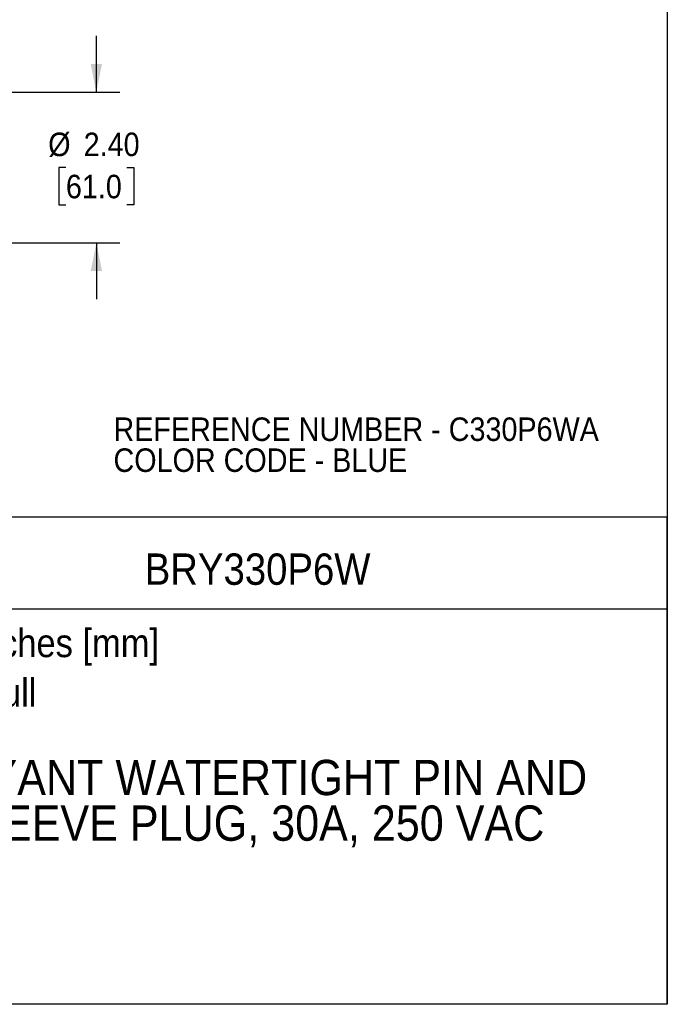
# Model space of a CAD drawing. Header units: inches. Extents: x 0 to 33, y 0 to 25.5.
# Tile 15 of 23: x 22.7 to 33, y 0 to 15.7. Entities that reach past the tile are written whole.
import ezdxf
from ezdxf.enums import TextEntityAlignment as Align

# ---------------------------------------------------------------- set-up
doc = ezdxf.new("R2010")
doc.units = ezdxf.units.IN
doc.header["$LTSCALE"] = 3
doc.header["$MEASUREMENT"] = 0
doc.linetypes.add('SLD-Solid', pattern=[0])
doc.layers.add('DIMENSIONS', color=140, linetype='SLD-Solid', lineweight=25)
doc.layers.add('TEXT', color=140, linetype='SLD-Solid', lineweight=25)
doc.layers.add('SLD-DEFPOINTS', color=7, linetype='Continuous')
doc.styles.add('SLDTEXTSTYLE0', font='GOTHIC.TTF', dxfattribs={"width": 0.913})
doc.dimstyles.new('SLDDIMSTYLE2', dxfattribs={"dimtxt": 0.375, "dimasz": 0.45, "dimexe": 0, "dimexo": 0.0625, "dimgap": 0.09375, "dimtad": 0, "dimtih": 1, "dimtoh": 1, "dimrnd": 1e-09, "dimzin": 4, "dimdsep": 46, "dimtxsty": 'SLDTEXTSTYLE0', "dimsah": 1, "dimcen": 0.09, "dimadec": 0, "dimazin": 1, "dimtfac": 1, "dimtmove": 0, "dimatfit": 0, "dimfxl": 0, "dimfrac": 2, "dimtolj": 1, "dimtzin": 12, "dimarcsym": 0})

# ---------------------------------------------------------------- blocks, each defined once
blk = doc.blocks.new('SW_NOTE_0')
at = {"layer": 'TEXT', "color": 0, "insert": (0, 0.575), "char_height": 0.45, "attachment_point": 1, "style": 'SLDTEXTSTYLE0'}
blk.add_mtext('Scale: Full', dxfattribs=at)
blk = doc.blocks.new('SW_NOTE_0_1')
at = {"layer": 'TEXT', "color": 0, "insert": (0, 0.575), "char_height": 0.45, "attachment_point": 1, "style": 'SLDTEXTSTYLE0'}
blk.add_mtext('Units: inches [mm]', dxfattribs=at)
blk = doc.blocks.new('Block1')
at = {"layer": 'TEXT'}
for p, q in [((33, 7.767), (20.037, 7.767)), ((20.037, 0), (20.037, 7.767)), ((33, 0), (33, 7.767)), ((20.037, 6.307), (33, 6.307)), ((33, 0), (20.037, 0))]:
    blk.add_line(p, q, dxfattribs=at)
for name, p in [('SW_NOTE_0_1', (20.384, 5.41)), ('SW_NOTE_0', (20.384, 4.622))]:
    blk.add_blockref(name, p, dxfattribs=at)
at = {"layer": 'TEXT', "color": 140, "style": 'SLDTEXTSTYLE0', "width": 0.913}
for tag, height, p in [('AUTOATTR0', 0.5, (24.674, 6.538)), ('AUTOATTR1_0', 0.562, (21.231, 3.166)), ('AUTOATTR1_1', 0.562, (21.574, 2.439))]:
    blk.add_attdef(tag, text='', height=height, dxfattribs=at).set_placement(p, align=Align.BOTTOM_LEFT)
blk = doc.blocks.new('Block2')
at = {"color": 7, "linetype": 'SLD-Solid', "lineweight": 18}
for q in [(33, 25.5), (0, 0)]:
    blk.add_line((33, 0), q, dxfattribs=at)
blk = doc.blocks.new('SW_NOTE_0_2')
at = {"layer": 'TEXT', "color": 0, "char_height": 0.375, "attachment_point": 1, "style": 'SLDTEXTSTYLE0'}
for s, insert in [('REFERENCE NUMBER - C330P6WA', (0, 0.479)), ('COLOR CODE - BLUE', (0, -0.014))]:
    blk.add_mtext(s, dxfattribs=dict(at, insert=insert))
blk = doc.blocks.new('_D_2')
at = {"layer": 'DIMENSIONS'}
for p, q in [((23.903, 14.542), (23.903, 15.442)), ((16.048, 14.542), (21.484, 14.542)), ((21.859, 14.542), (24.278, 14.542)), ((23.418, 13.341), (23.304, 13.341)), ((23.304, 13.341), (23.304, 12.746)), ((24.388, 13.341), (24.502, 13.341)), ((24.502, 13.341), (24.502, 12.746)), ((23.304, 12.746), (23.418, 12.746)), ((24.502, 12.746), (24.388, 12.746)), ((16.048, 12.141), (21.484, 12.141)), ((21.859, 12.141), (24.278, 12.141)), ((23.903, 12.141), (23.903, 11.241))]:
    blk.add_line(p, q, dxfattribs=at)
for points in [[(23.903, 14.542), (23.993, 14.992), (23.813, 14.992)], [(23.903, 12.141), (23.813, 11.691), (23.993, 11.691)]]:
    blk.add_solid(points, dxfattribs=at)
at = {"layer": 'DIMENSIONS', "char_height": 0.375, "attachment_point": 1, "style": 'SLDTEXTSTYLE0'}
for s, insert in [('%%c', (23.136, 13.897)), ('2.40', (23.701, 13.897)), ('61.0', (23.418, 13.225))]:
    blk.add_mtext(s, dxfattribs=dict(at, insert=insert))

msp = doc.modelspace()

# ---------------------------------------------------------------- linework, layer by layer
at = {"color": 7, "linetype": 'SLD-Solid'}
for p, q in [((33, 25.5), (33, 0)), ((33, 0), (0, 0))]:
    msp.add_line(p, q, dxfattribs=at)

# ---------------------------------------------------------------- block references
at = {"layer": 'SLD-DEFPOINTS'}
msp.add_blockref('Block2', (0, 0), dxfattribs=at)
ref = msp.add_blockref('Block1', (0, 0), dxfattribs=at)
ref.add_attrib('AUTOATTR0', 'BRY330P6W', dxfattribs={"layer": 'TEXT', "height": 0.5, "style": 'SLDTEXTSTYLE0', "width": 0.913}).set_placement((24.674, 6.538), align=Align.BOTTOM_LEFT)
ref.add_attrib('AUTOATTR1_0', 'BRYANT WATERTIGHT PIN AND ', dxfattribs={"layer": 'TEXT', "height": 0.5625, "style": 'SLDTEXTSTYLE0', "width": 0.913}).set_placement((21.231, 3.166), align=Align.BOTTOM_LEFT)
ref.add_attrib('AUTOATTR1_1', 'SLEEVE PLUG, 30A, 250 VAC', dxfattribs={"layer": 'TEXT', "height": 0.5625, "style": 'SLDTEXTSTYLE0', "width": 0.913}).set_placement((21.574, 2.439), align=Align.BOTTOM_LEFT)
at = {"layer": 'TEXT'}
msp.add_blockref('SW_NOTE_0_2', (24.176, 8.877), dxfattribs=at)

# ---------------------------------------------------------------- dimensions: what is measured, and where the dimension line sits
at = {"layer": 'DIMENSIONS'}
dim = msp.add_linear_dim(base=(23.903, 12.141), p1=(15.898, 14.542), p2=(15.898, 12.141), angle=90, text='%%c<>', dimstyle='SLDDIMSTYLE2', dxfattribs=at)
dim.commit()
dim.dimension.update_dxf_attribs({"geometry": '_D_2', "text_midpoint": (23.903, 13.341), "dimtype": 160})

doc.saveas('drawing.dxf')
